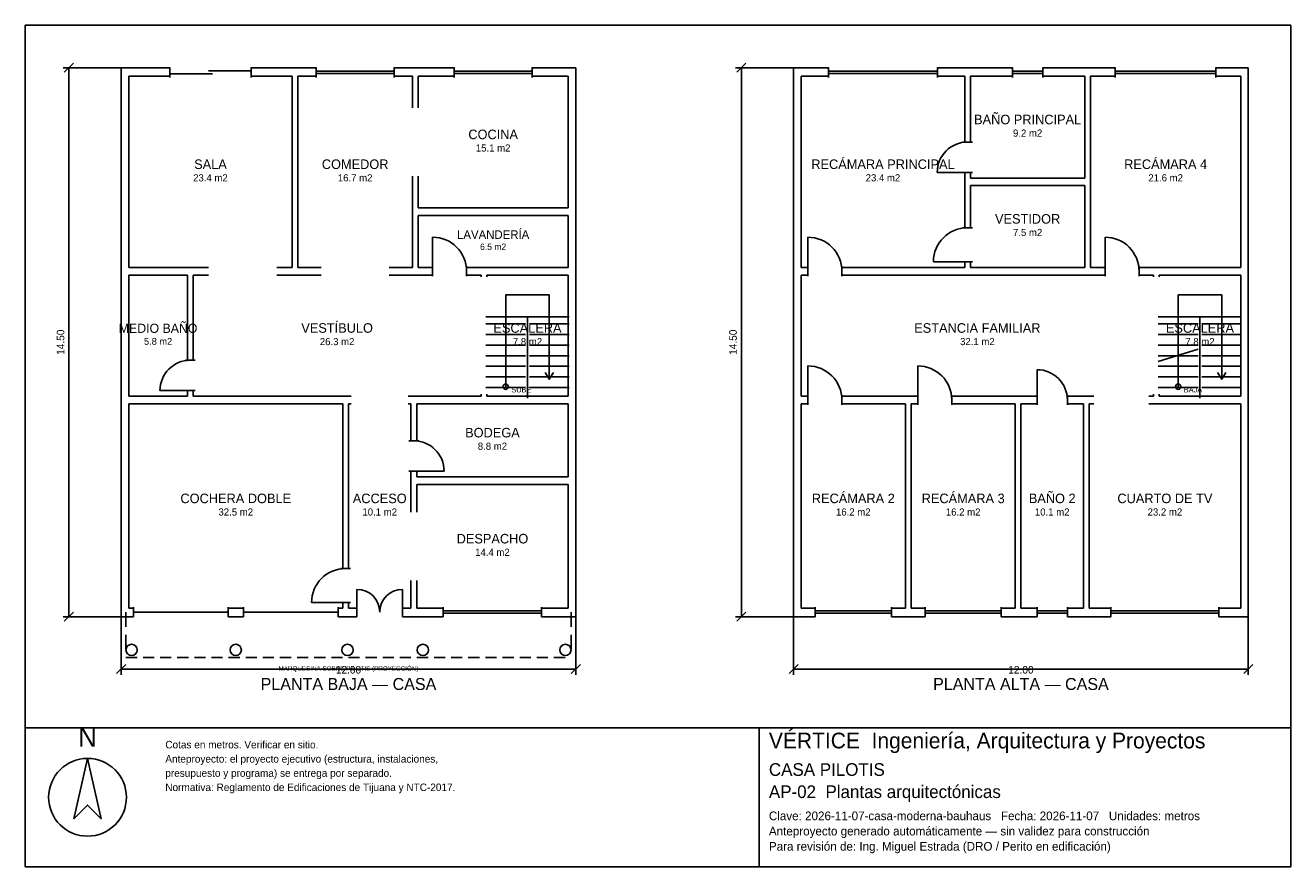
# Model space of a CAD drawing. Header units: metres. Extents: x -2.7 to 30.7, y -6.7 to 15.5.
import ezdxf
from ezdxf.enums import TextEntityAlignment as Align

# ---------------------------------------------------------------- set-up
doc = ezdxf.new("R2010")
doc.units = ezdxf.units.M
doc.header["$LTSCALE"] = 0.5
for name, color, linetype in [('A-AREA', 252, 'CONTINUOUS'), ('A-ESCALERA', 6, 'CONTINUOUS'), ('A-MUROS', 7, 'CONTINUOUS'), ('A-PUERTAS', 2, 'CONTINUOUS'), ('A-TEXTO', 3, 'CONTINUOUS'), ('A-VANOS', 4, 'CONTINUOUS'), ('COTAS', 8, 'CONTINUOUS'), ('LAMINA', 9, 'CONTINUOUS'), ('T-TITULO', 3, 'CONTINUOUS')]:
    doc.layers.add(name, color=color, linetype=linetype)
doc.styles.get("Standard").update_dxf_attribs({"font": 'txt', "width": 0.9})

msp = doc.modelspace()

# ---------------------------------------------------------------- linework, layer by layer
at = {"layer": 'A-ESCALERA'}
for p, q in [((9.5, 7.8), (11.7, 7.8)), ((10.6, 5.65), (10.6, 7.8)), ((27.25, 7.8), (29.45, 7.8)), ((28.35, 5.65), (28.35, 7.8)), ((9.5, 7.61), (10.55, 7.61)), ((10.65, 7.61), (11.7, 7.61)), ((27.25, 7.61), (28.3, 7.61)), ((28.4, 7.61), (29.45, 7.61)), ((9.5, 7.33), (10.55, 7.33)), ((9.5, 7.05), (10.55, 7.05)), ((10.65, 7.33), (11.7, 7.33)), ((10.65, 7.05), (11.7, 7.05)), ((27.25, 7.33), (28.3, 7.33)), ((27.25, 7.05), (28.3, 7.05)), ((28.4, 7.33), (29.45, 7.33)), ((28.4, 7.05), (29.45, 7.05)), ((9.5, 6.77), (10.55, 6.77)), ((10.65, 6.77), (11.7, 6.77)), ((27.25, 6.6175), (28.3, 6.94)), ((27.25, 6.77), (28.3, 6.77)), ((28.4, 6.77), (29.45, 6.77)), ((9.5, 6.49), (10.55, 6.49)), ((10.65, 6.49), (11.7, 6.49)), ((27.25, 6.49), (28.3, 6.49)), ((28.4, 6.49), (29.45, 6.49)), ((9.5, 6.21), (10.55, 6.21)), ((10.65, 6.21), (11.7, 6.21)), ((27.25, 6.21), (28.3, 6.21)), ((28.4, 6.21), (29.45, 6.21)), ((9.5, 5.93), (10.55, 5.93)), ((10.65, 5.93), (11.7, 5.93)), ((27.25, 5.93), (28.3, 5.93)), ((28.4, 5.93), (29.45, 5.93))]:
    msp.add_line(p, q, dxfattribs=at)
for points in [[(10.025, 5.95), (10.025, 8.375), (11.175, 8.375), (11.175, 6.15)], [(27.775, 5.95), (27.775, 8.375), (28.925, 8.375), (28.925, 6.15)], [(11.067, 6.33), (11.175, 6.15), (11.283, 6.33)], [(28.817, 6.33), (28.925, 6.15), (29.033, 6.33)]]:
    msp.add_lwpolyline(points, dxfattribs=at)
for centre in [(10.025, 5.95), (27.775, 5.95)]:
    msp.add_circle(centre, 0.07, dxfattribs=at)
at = {"layer": 'A-MUROS'}
for p, q in [((-0.125, 14.375), (1.158, 14.375)), ((-0.125, -0.125), (-0.125, 14.375)), ((1.158, 14.12), (1.158, 14.38)), ((3.308, 14.12), (3.308, 14.38)), ((3.308, 14.375), (5.021, 14.375)), ((5.021, 14.12), (5.021, 14.38)), ((7.082, 14.12), (7.082, 14.38)), ((7.082, 14.375), (8.666, 14.375)), ((8.666, 14.12), (8.666, 14.38)), ((10.722, 14.12), (10.722, 14.38)), ((10.722, 14.375), (11.875, 14.375)), ((11.875, -0.125), (11.875, 14.375)), ((17.625, 14.375), (18.543, 14.375)), ((17.625, -0.125), (17.625, 14.375)), ((18.543, 14.12), (18.543, 14.38)), ((21.422, 14.12), (21.422, 14.38)), ((21.422, 14.375), (23.401, 14.375)), ((23.401, 14.12), (23.401, 14.38)), ((24.202, 14.12), (24.202, 14.38)), ((24.202, 14.375), (26.116, 14.375)), ((26.116, 14.12), (26.116, 14.38)), ((28.772, 14.12), (28.772, 14.38)), ((28.772, 14.375), (29.625, 14.375)), ((29.625, -0.125), (29.625, 14.375)), ((0.075, 14.15), (1.158, 14.15)), ((0.075, 9.1), (0.075, 14.15)), ((3.308, 14.15), (4.39, 14.15)), ((4.39, 9.1), (4.39, 14.15)), ((4.54, 14.15), (5.021, 14.15)), ((4.54, 9.1), (4.54, 14.15)), ((7.082, 14.15), (7.563, 14.15)), ((7.563, 13.312), (7.563, 14.15)), ((7.713, 14.15), (8.666, 14.15)), ((7.713, 13.312), (7.713, 14.15)), ((10.722, 14.15), (11.675, 14.15)), ((11.675, 10.675), (11.675, 14.15)), ((17.825, 14.15), (18.543, 14.15)), ((17.825, 9.1), (17.825, 14.15)), ((21.422, 14.15), (22.14, 14.15)), ((22.14, 12.412), (22.14, 14.15)), ((22.29, 14.15), (23.401, 14.15)), ((22.29, 12.412), (22.29, 14.15)), ((24.202, 14.15), (25.313, 14.15)), ((25.313, 11.462), (25.313, 14.15)), ((25.463, 14.15), (26.116, 14.15)), ((25.463, 9.1), (25.463, 14.15)), ((28.772, 14.15), (29.425, 14.15)), ((29.425, 9.1), (29.425, 14.15)), ((22.085, 12.412), (22.345, 12.412)), ((7.563, 9.1), (7.563, 11.512)), ((7.713, 10.675), (7.713, 11.512)), ((22.085, 11.612), (22.345, 11.612)), ((22.14, 10.15), (22.14, 11.612)), ((22.29, 11.462), (22.29, 11.612)), ((22.29, 11.462), (25.313, 11.462)), ((22.29, 11.263), (25.313, 11.263)), ((22.29, 10.15), (22.29, 11.263)), ((25.313, 9.1), (25.313, 11.263)), ((7.713, 10.675), (11.675, 10.675)), ((7.713, 10.475), (11.675, 10.475)), ((7.713, 9.1), (7.713, 10.475)), ((11.675, 9.1), (11.675, 10.475)), ((22.085, 10.15), (22.345, 10.15)), ((0.075, 9.1), (2.183, 9.1)), ((3.983, 9.1), (4.39, 9.1)), ((4.54, 9.1), (5.151, 9.1)), ((6.952, 9.1), (7.563, 9.1)), ((7.713, 9.1), (8.094, 9.1)), ((8.094, 8.87), (8.094, 9.13)), ((8.994, 8.87), (8.994, 9.13)), ((8.994, 9.1), (11.675, 9.1)), ((17.825, 9.1), (18, 9.1)), ((18, 8.87), (18, 9.13)), ((18.9, 8.87), (18.9, 9.13)), ((18.9, 9.1), (22.14, 9.1)), ((22.085, 9.25), (22.345, 9.25)), ((22.14, 9.1), (22.14, 9.25)), ((22.29, 9.1), (22.29, 9.25)), ((22.29, 9.1), (25.313, 9.1)), ((25.463, 9.1), (25.844, 9.1)), ((25.844, 8.87), (25.844, 9.13)), ((26.744, 8.87), (26.744, 9.13)), ((26.744, 9.1), (29.425, 9.1)), ((0.075, 8.9), (1.625, 8.9)), ((0.075, 5.7), (0.075, 8.9)), ((1.625, 6.65), (1.625, 8.9)), ((1.775, 8.9), (2.183, 8.9)), ((1.775, 6.65), (1.775, 8.9)), ((3.983, 8.9), (5.151, 8.9)), ((6.952, 8.9), (8.094, 8.9)), ((8.994, 8.9), (9.375, 8.9)), ((9.375, 8.85), (9.375, 8.9)), ((9.525, 8.9), (11.675, 8.9)), ((9.525, 8.85), (9.525, 8.9)), ((11.675, 5.7), (11.675, 8.9)), ((17.825, 8.9), (18, 8.9)), ((17.825, 5.7), (17.825, 8.9)), ((18.9, 8.9), (25.844, 8.9)), ((26.744, 8.9), (27.125, 8.9)), ((27.125, 8.85), (27.125, 8.9)), ((27.275, 8.9), (29.425, 8.9)), ((27.275, 8.85), (27.275, 8.9)), ((29.425, 5.7), (29.425, 8.9)), ((1.57, 6.65), (1.83, 6.65)), ((0.075, 5.7), (1.625, 5.7)), ((1.57, 5.85), (1.83, 5.85)), ((1.625, 5.7), (1.625, 5.85)), ((1.775, 5.7), (1.775, 5.85)), ((1.775, 5.7), (5.95, 5.7)), ((7.45, 5.7), (9.375, 5.7)), ((9.375, 5.7), (9.375, 5.75)), ((9.525, 5.7), (9.525, 5.75)), ((9.525, 5.7), (11.675, 5.7)), ((17.825, 5.7), (18, 5.7)), ((18, 5.47), (18, 5.73)), ((18.9, 5.47), (18.9, 5.73)), ((18.9, 5.7), (20.9, 5.7)), ((20.9, 5.47), (20.9, 5.73)), ((21.8, 5.47), (21.8, 5.73)), ((21.8, 5.7), (24.05, 5.7)), ((24.05, 5.47), (24.05, 5.73)), ((24.85, 5.47), (24.85, 5.73)), ((24.85, 5.7), (25.55, 5.7)), ((27, 5.7), (27.125, 5.7)), ((27.125, 5.7), (27.125, 5.75)), ((27.275, 5.7), (27.275, 5.75)), ((27.275, 5.7), (29.425, 5.7)), ((0.075, 5.5), (5.725, 5.5)), ((0.075, 0.1), (0.075, 5.5)), ((5.725, 1.15), (5.725, 5.5)), ((5.875, 5.5), (5.95, 5.5)), ((5.875, 1.15), (5.875, 5.5)), ((7.45, 5.5), (7.525, 5.5)), ((7.525, 4.522), (7.525, 5.5)), ((7.675, 5.5), (11.675, 5.5)), ((7.675, 4.522), (7.675, 5.5)), ((11.675, 3.572), (11.675, 5.5)), ((17.825, 5.5), (18, 5.5)), ((17.825, 0.1), (17.825, 5.5)), ((18.9, 5.5), (20.575, 5.5)), ((20.575, 0.1), (20.575, 5.5)), ((20.725, 5.5), (20.9, 5.5)), ((20.725, 0.1), (20.725, 5.5)), ((21.8, 5.5), (23.475, 5.5)), ((23.475, 0.1), (23.475, 5.5)), ((23.625, 5.5), (24.05, 5.5)), ((23.625, 0.1), (23.625, 5.5)), ((24.85, 5.5), (25.275, 5.5)), ((25.275, 0.1), (25.275, 5.5)), ((25.425, 5.5), (25.55, 5.5)), ((25.425, 0.1), (25.425, 5.5)), ((27, 5.5), (29.425, 5.5)), ((29.425, 0.1), (29.425, 5.5)), ((7.47, 4.522), (7.73, 4.522)), ((7.47, 3.722), (7.73, 3.722)), ((7.525, 2.636), (7.525, 3.722)), ((7.675, 3.572), (7.675, 3.722)), ((7.675, 3.572), (11.675, 3.572)), ((7.675, 3.372), (11.675, 3.372)), ((7.675, 2.636), (7.675, 3.372)), ((11.675, 0.1), (11.675, 3.372)), ((5.67, 1.15), (5.93, 1.15)), ((7.525, 0.1), (7.525, 0.836)), ((7.675, 0.1), (7.675, 0.836)), ((0.075, 0.1), (0.2, 0.1)), ((0.2, -0.13), (0.2, 0.13)), ((2.7, -0.13), (2.7, 0.13)), ((2.7, 0.1), (3.1, 0.1)), ((3.1, -0.13), (3.1, 0.13)), ((5.6, -0.13), (5.6, 0.13)), ((5.6, 0.1), (5.725, 0.1)), ((5.67, 0.25), (5.93, 0.25)), ((5.725, 0.1), (5.725, 0.25)), ((5.875, 0.1), (5.875, 0.25)), ((5.875, 0.1), (6.1, 0.1)), ((6.1, -0.13), (6.1, 0.13)), ((7.3, -0.13), (7.3, 0.13)), ((7.3, 0.1), (7.525, 0.1)), ((7.675, 0.1), (8.378, 0.1)), ((8.378, -0.13), (8.378, 0.13)), ((10.972, -0.13), (10.972, 0.13)), ((10.972, 0.1), (11.675, 0.1)), ((17.825, 0.1), (18.195, 0.1)), ((18.195, -0.13), (18.195, 0.13)), ((20.205, -0.13), (20.205, 0.13)), ((20.205, 0.1), (20.575, 0.1)), ((20.725, 0.1), (21.095, 0.1)), ((21.095, -0.13), (21.095, 0.13)), ((23.105, -0.13), (23.105, 0.13)), ((23.105, 0.1), (23.475, 0.1)), ((23.625, 0.1), (24.05, 0.1)), ((24.05, -0.13), (24.05, 0.13)), ((24.85, -0.13), (24.85, 0.13)), ((24.85, 0.1), (25.275, 0.1)), ((25.425, 0.1), (25.998, 0.1)), ((25.998, -0.13), (25.998, 0.13)), ((28.852, -0.13), (28.852, 0.13)), ((28.852, 0.1), (29.425, 0.1)), ((-0.125, -0.125), (0.2, -0.125)), ((2.7, -0.125), (3.1, -0.125)), ((5.6, -0.125), (6.1, -0.125)), ((7.3, -0.125), (8.378, -0.125)), ((10.972, -0.125), (11.875, -0.125)), ((17.625, -0.125), (18.195, -0.125)), ((20.205, -0.125), (21.095, -0.125)), ((23.105, -0.125), (24.05, -0.125)), ((24.85, -0.125), (25.998, -0.125)), ((28.852, -0.125), (29.625, -0.125))]:
    msp.add_line(p, q, dxfattribs=at)
for centre in [(0.15, -1), (2.9, -1), (5.85, -1), (7.839, -1), (11.6, -1)]:
    msp.add_circle(centre, 0.15, dxfattribs=at)
at = {"layer": 'A-PUERTAS'}
for p, q in [((22.215, 11.612), (21.415, 11.612)), ((8.094, 9), (8.094, 9.9)), ((18, 9), (18, 9.9)), ((25.844, 9), (25.844, 9.9)), ((22.215, 9.25), (21.315, 9.25)), ((18, 5.6), (18, 6.5)), ((20.9, 5.6), (20.9, 6.5)), ((24.05, 5.6), (24.05, 6.4)), ((1.7, 5.85), (0.9, 5.85)), ((7.6, 3.722), (8.4, 3.722)), ((6.1, 0), (6.1, 0.6)), ((7.3, 0), (7.3, 0.6)), ((5.8, 0.25), (4.9, 0.25))]:
    msp.add_line(p, q, dxfattribs=at)
for centre, radius, start, end in [((22.215, 11.612), 0.8, 90, 180), ((22.215, 9.25), 0.9, 90, 180), ((8.094, 9), 0.9, 0, 90), ((18, 9), 0.9, 0, 90), ((25.844, 9), 0.9, 0, 90), ((1.7, 5.85), 0.8, 90, 180), ((18, 5.6), 0.9, 0, 90), ((20.9, 5.6), 0.9, 0, 90), ((24.05, 5.6), 0.8, 0, 90), ((7.6, 3.722), 0.8, 0, 90), ((5.8, 0.25), 0.9, 90, 180), ((6.1, 0), 0.6, 0, 90), ((7.3, 0), 0.6, 90, 180)]:
    msp.add_arc(centre, radius, start, end, dxfattribs=at)
at = {"layer": 'A-VANOS'}
for p, q in [((1.158, 14.21), (2.283, 14.21)), ((2.183, 14.29), (3.308, 14.29)), ((5.021, 14.28), (7.082, 14.28)), ((5.021, 14.22), (7.082, 14.22)), ((8.666, 14.28), (10.722, 14.28)), ((8.666, 14.22), (10.722, 14.22)), ((18.543, 14.28), (21.422, 14.28)), ((18.543, 14.22), (21.422, 14.22)), ((23.401, 14.28), (24.202, 14.28)), ((23.401, 14.22), (24.202, 14.22)), ((26.116, 14.28), (28.772, 14.28)), ((26.116, 14.22), (28.772, 14.22)), ((0.2, 0), (2.7, 0)), ((3.1, 0), (5.6, 0)), ((8.378, 0.03), (10.972, 0.03)), ((18.195, 0.03), (20.205, 0.03)), ((21.095, 0.03), (23.105, 0.03)), ((24.05, 0.03), (24.85, 0.03)), ((25.998, 0.03), (28.852, 0.03)), ((8.378, -0.03), (10.972, -0.03)), ((18.195, -0.03), (20.205, -0.03)), ((21.095, -0.03), (23.105, -0.03)), ((24.05, -0.03), (24.85, -0.03)), ((25.998, -0.03), (28.852, -0.03))]:
    msp.add_line(p, q, dxfattribs=at)
at = {"layer": 'COTAS'}
for p, q in [((-0.125, 14.375), (-1.655, 14.375)), ((-1.625, 14.255), (-1.385, 14.495)), ((-1.505, -0.125), (-1.505, 14.375)), ((17.625, 14.375), (16.095, 14.375)), ((16.125, 14.255), (16.365, 14.495)), ((16.245, -0.125), (16.245, 14.375)), ((0, 0), (0, -0.39)), ((11.75, 0), (11.75, -0.39)), ((-0.125, -0.125), (-1.655, -0.125)), ((-1.625, -0.245), (-1.385, -0.005)), ((-0.125, -0.125), (-0.125, -1.655)), ((11.875, -0.125), (11.875, -1.655)), ((17.625, -0.125), (16.095, -0.125)), ((16.125, -0.245), (16.365, -0.005)), ((17.625, -0.125), (17.625, -1.655)), ((29.625, -0.125), (29.625, -1.655)), ((0, -0.6), (0, -0.99)), ((11.75, -0.6), (11.75, -0.99)), ((0, -1.2), (0.2938, -1.2)), ((0.4519, -1.2), (0.7457, -1.2)), ((0.9038, -1.2), (1.1976, -1.2)), ((1.3558, -1.2), (1.6495, -1.2)), ((1.8077, -1.2), (2.1014, -1.2)), ((2.2596, -1.2), (2.5534, -1.2)), ((2.7115, -1.2), (3.0053, -1.2)), ((3.1635, -1.2), (3.4572, -1.2)), ((3.6154, -1.2), (3.9091, -1.2)), ((4.0673, -1.2), (4.3611, -1.2)), ((4.5192, -1.2), (4.813, -1.2)), ((4.9712, -1.2), (5.2649, -1.2)), ((5.4231, -1.2), (5.7168, -1.2)), ((5.875, -1.2), (6.1688, -1.2)), ((6.3269, -1.2), (6.6207, -1.2)), ((6.7788, -1.2), (7.0726, -1.2)), ((7.2308, -1.2), (7.5245, -1.2)), ((7.6827, -1.2), (7.9764, -1.2)), ((8.1346, -1.2), (8.4284, -1.2)), ((8.5865, -1.2), (8.8803, -1.2)), ((9.0385, -1.2), (9.3322, -1.2)), ((9.4904, -1.2), (9.7841, -1.2)), ((9.9423, -1.2), (10.2361, -1.2)), ((10.3942, -1.2), (10.688, -1.2)), ((10.8462, -1.2), (11.1399, -1.2)), ((11.2981, -1.2), (11.5918, -1.2)), ((-0.245, -1.625), (-0.005, -1.385)), ((-0.125, -1.505), (11.875, -1.505)), ((11.755, -1.625), (11.995, -1.385)), ((17.505, -1.625), (17.745, -1.385)), ((17.625, -1.505), (29.625, -1.505)), ((29.505, -1.625), (29.745, -1.385))]:
    msp.add_line(p, q, dxfattribs=at)
at = {"layer": 'LAMINA'}
msp.add_line((16.717, -6.7247), (16.717, -3.0583), dxfattribs=at)
for points in [[(-2.655, -3.0583), (30.745, -3.0583), (30.745, 15.495), (-2.655, 15.495)], [(-2.655, -6.7247), (30.745, -6.7247), (30.745, -3.0583), (-2.655, -3.0583)], [(-1.0124, -3.8649), (-1.3718, -5.4562), (-1.0124, -5.0969), (-0.6531, -5.4562)]]:
    msp.add_lwpolyline(points, close=True, dxfattribs=at)
msp.add_circle((-1.0124, -4.8915), 1.0266, dxfattribs=at)

# ---------------------------------------------------------------- texts
at = {"layer": 'A-AREA'}
for s, height, p in [('9.2 m2', 0.189, (23.8015, 12.554)), ('15.1 m2', 0.189, (9.694, 12.1605)), ('23.4 m2', 0.189, (2.2325, 11.373)), ('16.7 m2', 0.189, (6.0515, 11.373)), ('23.4 m2', 0.189, (19.9825, 11.373)), ('21.6 m2', 0.189, (27.444, 11.373)), ('7.5 m2', 0.189, (23.8015, 9.9295)), ('6.5 m2', 0.1688, (9.694, 9.5625)), ('5.8 m2', 0.1821, (0.85, 7.0571)), ('26.3 m2', 0.189, (5.575, 7.048)), ('7.8 m2', 0.189, (10.6, 7.048)), ('32.1 m2', 0.189, (22.475, 7.048)), ('7.8 m2', 0.189, (28.35, 7.048)), ('8.8 m2', 0.189, (9.675, 4.284)), ('32.5 m2', 0.189, (2.9, 2.548)), ('10.1 m2', 0.189, (6.7, 2.548)), ('16.2 m2', 0.189, (19.2, 2.548)), ('16.2 m2', 0.189, (22.1, 2.548)), ('10.1 m2', 0.189, (24.45, 2.548)), ('23.2 m2', 0.189, (27.425, 2.548)), ('14.4 m2', 0.189, (9.675, 1.484)), ('MARQUESINA SOBRE PILOTIS (PROYECCIÓN)', 0.12, (5.875, -1.55))]:
    msp.add_text(s, height=height, dxfattribs=at).set_placement(p, align=Align.CENTER)
at = {"layer": 'A-ESCALERA'}
for s, p in [('SUBE', (10.175, 5.8)), ('BAJA', (27.925, 5.8))]:
    msp.add_text(s, height=0.14, dxfattribs=at).set_placement(p)
at = {"layer": 'A-TEXTO'}
for s, height, p in [('BAÑO PRINCIPAL', 0.252, (23.8015, 12.8816)), ('COCINA', 0.252, (9.694, 12.4881)), ('RECÁMARA PRINCIPAL', 0.252, (19.9825, 11.7006)), ('RECÁMARA 4', 0.252, (27.444, 11.7006)), ('SALA', 0.252, (2.2325, 11.7006)), ('COMEDOR', 0.252, (6.0515, 11.7006)), ('VESTIDOR', 0.252, (23.8015, 10.2571)), ('LAVANDERÍA', 0.225, (9.694, 9.855)), ('MEDIO BAÑO', 0.2429, (0.85, 7.3729)), ('VESTÍBULO', 0.252, (5.575, 7.3756)), ('ESCALERA', 0.252, (10.6, 7.3756)), ('ESTANCIA FAMILIAR', 0.252, (22.475, 7.3756)), ('ESCALERA', 0.252, (28.35, 7.3756)), ('BODEGA', 0.252, (9.675, 4.6116)), ('COCHERA DOBLE', 0.252, (2.9, 2.8756)), ('ACCESO', 0.252, (6.7, 2.8756)), ('RECÁMARA 2', 0.252, (19.2, 2.8756)), ('RECÁMARA 3', 0.252, (22.1, 2.8756)), ('BAÑO 2', 0.252, (24.45, 2.8756)), ('CUARTO DE TV', 0.252, (27.425, 2.8756)), ('DESPACHO', 0.252, (9.675, 1.8116))]:
    msp.add_text(s, height=height, dxfattribs=at).set_placement(p, align=Align.CENTER)
at = {"layer": 'COTAS'}
for p in [(-1.625, 7.125), (16.125, 7.125)]:
    msp.add_text('14.50', height=0.2, rotation=90, dxfattribs=at).set_placement(p, align=Align.CENTER)
for p in [(5.875, -1.625), (23.625, -1.625)]:
    msp.add_text('12.00', height=0.2, dxfattribs=at).set_placement(p, align=Align.CENTER)
at = {"layer": 'LAMINA'}
msp.add_text('N', height=0.5133, dxfattribs=at).set_placement((-1.0124, -3.557), align=Align.CENTER)
for s, height, p in [('VÉRTICE  Ingeniería, Arquitectura y Proyectos', 0.4145, (16.9721, -3.6003)), ('Cotas en metros. Verificar en sitio.', 0.1977, (1.0407, -3.6003)), ('Anteproyecto: el proyecto ejecutivo (estructura, instalaciones,', 0.1977, (1.0407, -3.9759)), ('CASA PILOTIS', 0.3348, (16.9721, -4.3256)), ('presupuesto y programa) se entrega por separado.', 0.1977, (1.0407, -4.3515)), ('Normativa: Reglamento de Edificaciones de Tijuana y NTC-2017.', 0.1977, (1.0407, -4.727)), ('AP-02  Plantas arquitectónicas', 0.3348, (16.9721, -4.9115)), ('Clave: 2026-11-07-casa-moderna-bauhaus   Fecha: 2026-11-07   Unidades: metros', 0.2295, (16.9721, -5.4973)), ('Anteproyecto generado automáticamente — sin validez para construcción', 0.2295, (16.9721, -5.899)), ('Para revisión de: Ing. Miguel Estrada (DRO / Perito en edificación)', 0.2295, (16.9721, -6.3007))]:
    msp.add_text(s, height=height, dxfattribs=at).set_placement(p)
at = {"layer": 'T-TITULO'}
for s, p in [('PLANTA BAJA — CASA', (5.875, -2.0583)), ('PLANTA ALTA — CASA', (23.625, -2.0583))]:
    msp.add_text(s, height=0.3167, dxfattribs=at).set_placement(p, align=Align.CENTER)

doc.saveas('drawing.dxf')
